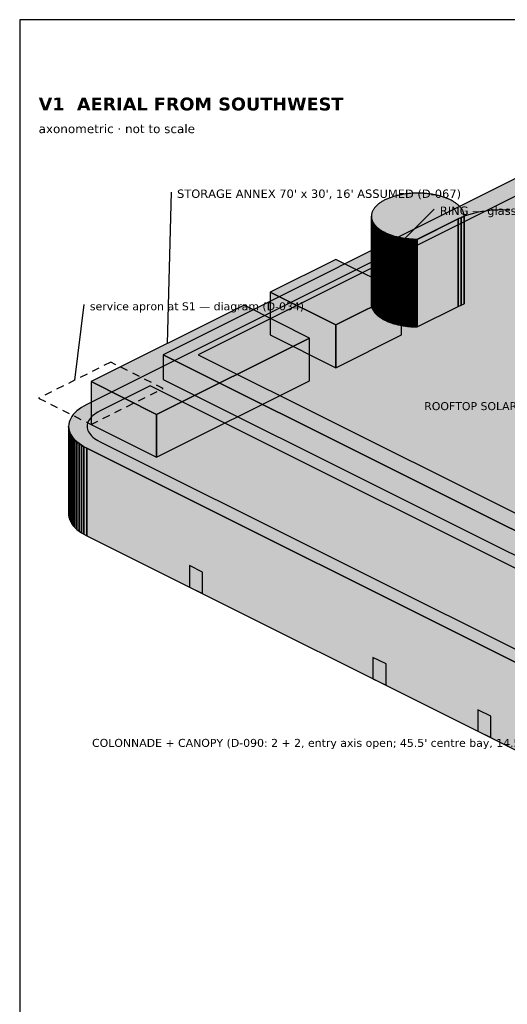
# Model space of a CAD drawing. Header units: inches. Extents: x 0.5 to 16.5, y 0.5 to 10.5.
# Tile 7 of 18: x 0.5 to 3.1, y 5.3 to 10.5. Entities that reach past the tile are written whole.
import ezdxf
from ezdxf.enums import TextEntityAlignment as Align

# ---------------------------------------------------------------- set-up
doc = ezdxf.new("R2010")
doc.units = ezdxf.units.IN
doc.header["$MEASUREMENT"] = 0
for name, color, linetype in [('A-ANNO-TEXT', 7, 'Continuous'), ('A-ANNO-VIEW', 7, 'Continuous'), ('A-MASS', 7, 'Continuous'), ('C-SITE-DIAG', 7, 'Continuous'), ('G-ANNO-TTLB', 7, 'Continuous')]:
    doc.layers.add(name, color=color, linetype=linetype)
doc.styles.add('KS-BOLD', font='DejaVuSans-Bold.ttf')
doc.styles.add('KS-REG', font='DejaVuSans.ttf')

msp = doc.modelspace()

# ---------------------------------------------------------------- hatches: boundary and pattern name
at = {"layer": 'A-MASS', "true_color": 0xc9c6be}
for points in [[(3.7054, 7.5044), (5.5641, 8.4338), (3.1167, 9.6575), (1.258, 8.7281)], [(2.7803, 9.5447), (2.7761, 9.5469), (2.7718, 9.549), (2.7674, 9.551), (2.7629, 9.553), (2.7583, 9.555), (2.7536, 9.5568), (2.7488, 9.5587), (2.744, 9.5604), (2.739, 9.5621), (2.734, 9.5638), (2.7288, 9.5653), (2.7237, 9.5668), (2.7184, 9.5683), (2.713, 9.5697), (2.7076, 9.571), (2.7022, 9.5722), (2.6967, 9.5734), (2.6911, 9.5745), (2.6854, 9.5756), (2.6798, 9.5766), (2.674, 9.5775), (2.6683, 9.5783), (2.6624, 9.5791), (2.6566, 9.5798), (2.6507, 9.5804), (2.6448, 9.5809), (2.6389, 9.5814), (2.6329, 9.5818), (2.6269, 9.5822), (2.621, 9.5824), (2.615, 9.5826), (2.609, 9.5827), (2.6029, 9.5827), (2.5969, 9.5827), (2.5909, 9.5826), (2.5849, 9.5824), (2.5789, 9.5822), (2.573, 9.5818), (2.567, 9.5814), (2.5611, 9.5809), (2.5552, 9.5804), (2.5493, 9.5798), (2.5434, 9.5791), (2.5376, 9.5783), (2.5319, 9.5775), (2.5261, 9.5766), (2.5204, 9.5756), (2.5148, 9.5745), (2.5092, 9.5734), (2.5037, 9.5722), (2.4982, 9.571), (2.4928, 9.5697), (2.4875, 9.5683), (2.4822, 9.5668), (2.477, 9.5653), (2.4719, 9.5638), (2.4669, 9.5621), (2.4619, 9.5604), (2.4571, 9.5587), (2.4523, 9.5568), (2.4476, 9.555), (2.443, 9.553), (2.4385, 9.551), (2.4341, 9.549), (2.4298, 9.5469), (2.4256, 9.5447), (2.4215, 9.5425), (2.4175, 9.5403), (2.4136, 9.538), (2.4099, 9.5356), (2.4062, 9.5332), (2.4027, 9.5308), (2.3993, 9.5283), (2.396, 9.5258), (2.3929, 9.5233), (2.3899, 9.5207), (2.387, 9.518), (2.3842, 9.5154), (2.3816, 9.5127), (2.3791, 9.5099), (2.3767, 9.5072), (2.3745, 9.5044), (2.3724, 9.5016), (2.3704, 9.4987), (2.3686, 9.4958), (2.3669, 9.493), (2.3654, 9.4901), (2.364, 9.4871), (2.3628, 9.4842), (2.3617, 9.4812), (2.3607, 9.4783), (2.3599, 9.4753), (2.3592, 9.4723), (2.3587, 9.4693), (2.3583, 9.4663), (2.3581, 9.4633), (2.3581, 9.4603), (2.3581, 9.4573), (2.3583, 9.4543), (2.3587, 9.4513), (2.3592, 9.4483), (2.3599, 9.4453), (2.3607, 9.4423), (2.3617, 9.4394), (2.3628, 9.4364), (2.364, 9.4335), (2.3654, 9.4306), (2.3669, 9.4276), (2.3686, 9.4248), (2.3704, 9.4219), (2.3724, 9.4191), (2.3745, 9.4162), (2.3767, 9.4134), (2.3791, 9.4107), (2.3816, 9.4079), (2.3842, 9.4052), (2.387, 9.4026), (2.3899, 9.3999), (2.3929, 9.3974), (2.396, 9.3948), (2.3993, 9.3923), (2.4027, 9.3898), (2.4062, 9.3874), (2.4099, 9.385), (2.4136, 9.3826), (2.4175, 9.3803), (2.4215, 9.3781), (2.4256, 9.3759), (2.4298, 9.3737), (2.4341, 9.3716), (2.4385, 9.3696), (2.443, 9.3676), (2.4476, 9.3657), (2.4523, 9.3638), (2.4571, 9.362), (2.4619, 9.3602), (2.4669, 9.3585), (2.4719, 9.3569), (2.477, 9.3553), (2.4822, 9.3538), (2.4875, 9.3523), (2.4928, 9.3509), (2.4982, 9.3496), (2.5037, 9.3484), (2.5092, 9.3472), (2.5148, 9.3461), (2.5204, 9.345), (2.5261, 9.344), (2.5319, 9.3431), (2.5376, 9.3423), (2.5434, 9.3415), (2.5493, 9.3408), (2.5552, 9.3402), (2.5611, 9.3397), (2.567, 9.3392), (2.573, 9.3388), (2.5789, 9.3384), (2.5849, 9.3382), (2.5909, 9.338), (2.5969, 9.3379), (2.6005, 9.3379), (2.8165, 9.4459), (2.8321, 9.4532), (2.8478, 9.4596), (2.8478, 9.4603), (2.8478, 9.4633), (2.8475, 9.4663), (2.8472, 9.4693), (2.8467, 9.4723), (2.846, 9.4753), (2.8452, 9.4783), (2.8442, 9.4812), (2.8431, 9.4842), (2.8419, 9.4871), (2.8405, 9.4901), (2.839, 9.493), (2.8373, 9.4958), (2.8355, 9.4987), (2.8335, 9.5016), (2.8314, 9.5044), (2.8292, 9.5072), (2.8268, 9.5099), (2.8243, 9.5127), (2.8217, 9.5154), (2.8189, 9.518), (2.816, 9.5207), (2.813, 9.5233), (2.8098, 9.5258), (2.8066, 9.5283), (2.8032, 9.5308), (2.7996, 9.5332), (2.796, 9.5356), (2.7922, 9.538), (2.7884, 9.5403), (2.7844, 9.5425)], [(3.2783, 9.4459), (3.2627, 9.4532), (3.2462, 9.46), (3.2288, 9.4662), (3.2107, 9.4718), (3.1918, 9.4769), (3.1724, 9.4813), (3.1524, 9.485), (3.1319, 9.4881), (3.1111, 9.4906), (3.09, 9.4923), (3.0688, 9.4933), (3.0474, 9.4937), (3.026, 9.4933), (3.0048, 9.4923), (2.9837, 9.4906), (2.9629, 9.4881), (2.9424, 9.485), (2.9224, 9.4813), (2.903, 9.4769), (2.8841, 9.4718), (2.866, 9.4662), (2.8486, 9.46), (2.8321, 9.4532), (2.8165, 9.4459), (0.854, 8.4646), (0.8394, 8.4568), (0.8258, 8.4485), (0.8134, 8.4399), (0.8021, 8.4308), (0.792, 8.4214), (0.7832, 8.4116), (0.7757, 8.4016), (0.7695, 8.3914), (0.7646, 8.381), (0.7611, 8.3705), (0.759, 8.3598), (0.7583, 8.3492), (0.759, 8.3385), (0.7611, 8.3278), (0.7646, 8.3173), (0.7695, 8.3069), (0.7757, 8.2967), (0.7832, 8.2867), (0.792, 8.277), (0.8021, 8.2675), (0.8134, 8.2585), (0.8258, 8.2498), (0.8394, 8.2415), (0.854, 8.2337), (3.3014, 7.01), (3.317, 7.0027), (3.3335, 6.9959), (3.3509, 6.9897), (3.369, 6.9841), (3.3878, 6.979), (3.4073, 6.9746), (3.4273, 6.9709), (3.4478, 6.9678), (3.4686, 6.9653), (3.4896, 6.9636), (3.5109, 6.9625), (3.5323, 6.9622), (3.5536, 6.9625), (3.5749, 6.9636), (3.596, 6.9653), (3.6168, 6.9678), (3.6372, 6.9709), (3.6572, 6.9746), (3.6767, 6.979), (3.6955, 6.9841), (3.7137, 6.9897), (3.731, 6.9959), (3.7476, 7.0027), (3.7631, 7.01), (5.7257, 7.9913), (5.7403, 7.9991), (5.7538, 8.0073), (5.7663, 8.016), (5.7776, 8.0251), (5.7877, 8.0345), (5.7965, 8.0443), (5.804, 8.0542), (5.8102, 8.0645), (5.8151, 8.0749), (5.8185, 8.0854), (5.8206, 8.0961), (5.8213, 8.1067), (5.8206, 8.1174), (5.8185, 8.128), (5.8151, 8.1386), (5.8102, 8.149), (5.804, 8.1592), (5.7965, 8.1692), (5.7877, 8.1789), (5.7776, 8.1884), (5.7663, 8.1974), (5.7538, 8.2061), (5.7403, 8.2144), (5.7257, 8.2222)]]:
    msp.add_hatch(color=7, dxfattribs=at).paths.add_polyline_path(points)
at = {"layer": 'A-MASS', "true_color": 0x2c3e5c}
for points in [[(3.7054, 7.5968), (5.3794, 8.4338), (3.1167, 9.5651), (1.4427, 8.7281)], [(5.6553, 8.1881), (5.5641, 8.2337), (3.7054, 7.3044), (1.1888, 8.5627), (0.9244, 8.4305), (0.9131, 8.4245), (0.9036, 8.4187), (0.8949, 8.4126), (0.887, 8.4063), (0.8799, 8.3997), (0.8737, 8.3929), (0.8685, 8.3859), (0.8641, 8.3787), (0.8607, 8.3714), (0.8583, 8.3641), (0.8568, 8.3566), (0.8563, 8.3492), (0.8568, 8.3417), (0.8583, 8.3342), (0.8607, 8.3269), (0.8641, 8.3196), (0.8685, 8.3124), (0.8737, 8.3054), (0.8799, 8.2986), (0.887, 8.292), (0.8949, 8.2857), (0.9036, 8.2796), (0.9131, 8.2738), (0.9244, 8.2678), (3.3695, 7.0452), (3.3816, 7.0396), (3.3932, 7.0348), (3.4053, 7.0305), (3.418, 7.0265), (3.4312, 7.023), (3.4448, 7.0199), (3.4588, 7.0173), (3.4731, 7.0151), (3.4877, 7.0134), (3.5024, 7.0122), (3.5173, 7.0114), (3.5323, 7.0112), (3.5472, 7.0114), (3.5621, 7.0122), (3.5768, 7.0134), (3.5914, 7.0151), (3.6057, 7.0173), (3.6197, 7.0199), (3.6333, 7.023), (3.6465, 7.0265), (3.6592, 7.0305), (3.6714, 7.0348), (3.6829, 7.0396), (3.695, 7.0452), (5.6553, 8.0254), (5.6666, 8.0314), (5.6761, 8.0372), (5.6848, 8.0433), (5.6927, 8.0496), (5.6997, 8.0562), (5.7059, 8.063), (5.7112, 8.07), (5.7155, 8.0772), (5.7189, 8.0844), (5.7214, 8.0918), (5.7228, 8.0993), (5.7233, 8.1067), (5.7228, 8.1142), (5.7214, 8.1216), (5.7189, 8.129), (5.7155, 8.1363), (5.7112, 8.1435), (5.7059, 8.1505), (5.6997, 8.1573), (5.6927, 8.1639), (5.6848, 8.1702), (5.6761, 8.1763), (5.6666, 8.1821)]]:
    msp.add_hatch(color=7, dxfattribs=at).paths.add_polyline_path(points)
at = {"layer": 'A-MASS', "true_color": 0xa19e98}
for points in [[(2.3581, 8.9973), (2.3581, 8.9942), (2.3581, 9.4573), (2.3581, 9.4603)], [(2.3581, 8.9942), (2.3583, 8.9912), (2.3583, 9.4543), (2.3581, 9.4573)], [(2.3583, 8.9912), (2.3587, 8.9882), (2.3587, 9.4513), (2.3583, 9.4543)], [(2.3587, 8.9882), (2.3592, 8.9853), (2.3592, 9.4483), (2.3587, 9.4513)], [(2.3592, 8.9853), (2.3599, 8.9823), (2.3599, 9.4453), (2.3592, 9.4483)], [(2.3599, 8.9823), (2.3607, 8.9793), (2.3607, 9.4423), (2.3599, 9.4453)], [(2.3607, 8.9793), (2.3617, 8.9763), (2.3617, 9.4394), (2.3607, 9.4423)], [(2.3617, 8.9763), (2.3628, 8.9734), (2.3628, 9.4364), (2.3617, 9.4394)], [(2.3628, 8.9734), (2.364, 8.9704), (2.364, 9.4335), (2.3628, 9.4364)], [(2.364, 8.9704), (2.3654, 8.9675), (2.3654, 9.4306), (2.364, 9.4335)], [(2.3654, 8.9675), (2.3669, 8.9646), (2.3669, 9.4276), (2.3654, 9.4306)], [(2.3669, 8.9646), (2.3686, 8.9617), (2.3686, 9.4248), (2.3669, 9.4276)], [(2.3686, 8.9617), (2.3704, 8.9588), (2.3704, 9.4219), (2.3686, 9.4248)], [(2.3704, 8.9588), (2.3724, 8.956), (2.3724, 9.4191), (2.3704, 9.4219)], [(2.3724, 8.956), (2.3745, 8.9532), (2.3745, 9.4162), (2.3724, 9.4191)], [(2.3745, 8.9532), (2.3767, 8.9504), (2.3767, 9.4134), (2.3745, 9.4162)], [(2.3767, 8.9504), (2.3791, 8.9476), (2.3791, 9.4107), (2.3767, 9.4134)], [(2.3791, 8.9476), (2.3816, 8.9449), (2.3816, 9.4079), (2.3791, 9.4107)], [(2.3816, 8.9449), (2.3842, 8.9422), (2.3842, 9.4052), (2.3816, 9.4079)], [(2.3842, 8.9422), (2.387, 8.9395), (2.387, 9.4026), (2.3842, 9.4052)], [(2.387, 8.9395), (2.3899, 8.9369), (2.3899, 9.3999), (2.387, 9.4026)], [(2.3899, 8.9369), (2.3929, 8.9343), (2.3929, 9.3974), (2.3899, 9.3999)], [(2.3929, 8.9343), (2.396, 8.9317), (2.396, 9.3948), (2.3929, 9.3974)], [(2.396, 8.9317), (2.3993, 8.9292), (2.3993, 9.3923), (2.396, 9.3948)], [(2.3993, 8.9292), (2.4027, 8.9267), (2.4027, 9.3898), (2.3993, 9.3923)], [(2.4027, 8.9267), (2.4062, 8.9243), (2.4062, 9.3874), (2.4027, 9.3898)], [(2.4062, 8.9243), (2.4099, 8.9219), (2.4099, 9.385), (2.4062, 9.3874)], [(2.4099, 8.9219), (2.4136, 8.9196), (2.4136, 9.3826), (2.4099, 9.385)], [(2.4136, 8.9196), (2.4175, 8.9173), (2.4175, 9.3803), (2.4136, 9.3826)], [(2.4175, 8.9173), (2.4215, 8.915), (2.4215, 9.3781), (2.4175, 9.3803)], [(2.4215, 8.915), (2.4256, 8.9128), (2.4256, 9.3759), (2.4215, 9.3781)], [(2.4256, 8.9128), (2.4298, 8.9107), (2.4298, 9.3737), (2.4256, 9.3759)], [(2.4298, 8.9107), (2.4341, 8.9086), (2.4341, 9.3716), (2.4298, 9.3737)], [(2.4341, 8.9086), (2.4385, 8.9065), (2.4385, 9.3696), (2.4341, 9.3716)], [(2.4385, 8.9065), (2.443, 8.9045), (2.443, 9.3676), (2.4385, 9.3696)], [(2.443, 8.9045), (2.4476, 8.9026), (2.4476, 9.3657), (2.443, 9.3676)], [(2.4476, 8.9026), (2.4523, 8.9007), (2.4523, 9.3638), (2.4476, 9.3657)], [(2.4523, 8.9007), (2.4571, 8.8989), (2.4571, 9.362), (2.4523, 9.3638)], [(2.4571, 8.8989), (2.4619, 8.8971), (2.4619, 9.3602), (2.4571, 9.362)], [(2.4619, 8.8971), (2.4669, 8.8954), (2.4669, 9.3585), (2.4619, 9.3602)], [(2.4669, 8.8954), (2.4719, 8.8938), (2.4719, 9.3569), (2.4669, 9.3585)], [(2.4719, 8.8938), (2.477, 8.8922), (2.477, 9.3553), (2.4719, 9.3569)], [(2.477, 8.8922), (2.4822, 8.8907), (2.4822, 9.3538), (2.477, 9.3553)], [(2.4822, 8.8907), (2.4875, 8.8893), (2.4875, 9.3523), (2.4822, 9.3538)], [(2.4875, 8.8893), (2.4928, 8.8879), (2.4928, 9.3509), (2.4875, 9.3523)], [(2.4928, 8.8879), (2.4982, 8.8866), (2.4982, 9.3496), (2.4928, 9.3509)], [(2.4982, 8.8866), (2.5037, 8.8853), (2.5037, 9.3484), (2.4982, 9.3496)], [(2.5037, 8.8853), (2.5092, 8.8841), (2.5092, 9.3472), (2.5037, 9.3484)], [(2.5092, 8.8841), (2.5148, 8.883), (2.5148, 9.3461), (2.5092, 9.3472)], [(2.5148, 8.883), (2.5204, 8.882), (2.5204, 9.345), (2.5148, 9.3461)], [(2.5204, 8.882), (2.5261, 8.881), (2.5261, 9.344), (2.5204, 9.345)], [(2.5261, 8.881), (2.5319, 8.8801), (2.5319, 9.3431), (2.5261, 9.344)], [(2.5319, 8.8801), (2.5376, 8.8792), (2.5376, 9.3423), (2.5319, 9.3431)], [(2.5376, 8.8792), (2.5434, 8.8785), (2.5434, 9.3415), (2.5376, 9.3423)], [(2.5434, 8.8785), (2.5493, 8.8778), (2.5493, 9.3408), (2.5434, 9.3415)], [(2.5493, 8.8778), (2.5552, 8.8772), (2.5552, 9.3402), (2.5493, 9.3408)], [(2.5552, 8.8772), (2.5611, 8.8766), (2.5611, 9.3397), (2.5552, 9.3402)], [(2.5611, 8.8766), (2.567, 8.8761), (2.567, 9.3392), (2.5611, 9.3397)], [(2.567, 8.8761), (2.573, 8.8757), (2.573, 9.3388), (2.567, 9.3392)], [(2.573, 8.8757), (2.5789, 8.8754), (2.5789, 9.3384), (2.573, 9.3388)], [(2.5789, 8.8754), (2.5849, 8.8751), (2.5849, 9.3382), (2.5789, 9.3384)], [(2.5849, 8.8751), (2.5909, 8.875), (2.5909, 9.338), (2.5849, 9.3382)], [(2.5909, 8.875), (2.5969, 8.8748), (2.5969, 9.3379), (2.5909, 9.338)], [(2.5969, 8.8748), (2.6005, 8.8748), (2.6005, 9.3379), (2.5969, 9.3379)], [(1.258, 8.5974), (3.7054, 7.3737), (3.7054, 7.5044), (1.258, 8.7281)], [(0.7583, 7.8861), (0.759, 7.8754), (0.759, 8.3385), (0.7583, 8.3492)], [(0.759, 7.8754), (0.7611, 7.8648), (0.7611, 8.3278), (0.759, 8.3385)], [(0.7611, 7.8648), (0.7646, 7.8543), (0.7646, 8.3173), (0.7611, 8.3278)], [(0.7646, 7.8543), (0.7695, 7.8439), (0.7695, 8.3069), (0.7646, 8.3173)], [(0.7695, 7.8439), (0.7757, 7.8336), (0.7757, 8.2967), (0.7695, 8.3069)], [(0.7757, 7.8336), (0.7832, 7.8236), (0.7832, 8.2867), (0.7757, 8.2967)], [(0.7832, 7.8236), (0.792, 7.8139), (0.792, 8.277), (0.7832, 8.2867)], [(0.792, 7.8139), (0.8021, 7.8045), (0.8021, 8.2675), (0.792, 8.277)], [(0.8021, 7.8045), (0.8134, 7.7954), (0.8134, 8.2585), (0.8021, 8.2675)], [(0.8134, 7.7954), (0.8258, 7.7867), (0.8258, 8.2498), (0.8134, 8.2585)], [(0.8258, 7.7867), (0.8394, 7.7785), (0.8394, 8.2415), (0.8258, 8.2498)], [(0.8394, 7.7785), (0.854, 7.7707), (0.854, 8.2337), (0.8394, 8.2415)], [(0.854, 7.7707), (3.3014, 6.547), (3.3014, 7.01), (0.854, 8.2337)]]:
    msp.add_hatch(color=7, dxfattribs=at).paths.add_polyline_path(points)
at = {"layer": 'A-MASS', "true_color": 0xb5b2ab}
for points in [[(2.6005, 8.8748), (2.8165, 8.9828), (2.8165, 9.4459), (2.6005, 9.3379)], [(2.8165, 8.9828), (2.8321, 8.9901), (2.8321, 9.4532), (2.8165, 9.4459)], [(2.8321, 8.9901), (2.8478, 8.9966), (2.8478, 9.4596), (2.8321, 9.4532)], [(2.8478, 8.9966), (2.8478, 8.9973), (2.8478, 9.4603), (2.8478, 9.4596)]]:
    msp.add_hatch(color=7, dxfattribs=at).paths.add_polyline_path(points)
at = {"layer": 'A-MASS', "true_color": 0x3f5564}
for points in [[(2.3617, 9.0046), (2.3628, 9.0016), (2.3628, 9.4081), (2.3617, 9.4111)], [(2.3745, 8.9815), (2.3767, 8.9787), (2.3767, 9.3852), (2.3745, 9.388)], [(2.396, 8.96), (2.3993, 8.9575), (2.3993, 9.364), (2.396, 9.3665)], [(2.4256, 8.9411), (2.4298, 8.9389), (2.4298, 9.3454), (2.4256, 9.3476)], [(2.4619, 8.9254), (2.4669, 8.9237), (2.4669, 9.3302), (2.4619, 9.3319)], [(2.5037, 8.9136), (2.5092, 8.9124), (2.5092, 9.3189), (2.5037, 9.3201)], [(2.5493, 8.9061), (2.5552, 8.9054), (2.5552, 9.3119), (2.5493, 9.3126)], [(2.5969, 8.9031), (2.6005, 8.9031), (2.6005, 9.3096), (2.5969, 9.3096)], [(0.7583, 8.1689), (0.759, 8.1582), (0.759, 8.3102), (0.7583, 8.3209)], [(0.759, 8.1582), (0.7611, 8.1476), (0.7611, 8.2996), (0.759, 8.3102)], [(0.7611, 8.1476), (0.7646, 8.137), (0.7646, 8.289), (0.7611, 8.2996)], [(0.7646, 8.137), (0.7695, 8.1266), (0.7695, 8.2786), (0.7646, 8.289)], [(0.7695, 8.1266), (0.7757, 8.1164), (0.7757, 8.2684), (0.7695, 8.2786)], [(0.7757, 8.1164), (0.7832, 8.1064), (0.7832, 8.2584), (0.7757, 8.2684)], [(0.7832, 8.1064), (0.792, 8.0967), (0.792, 8.2487), (0.7832, 8.2584)], [(0.792, 8.0967), (0.8021, 8.0873), (0.8021, 8.2393), (0.792, 8.2487)], [(0.8021, 8.0873), (0.8134, 8.0782), (0.8134, 8.2302), (0.8021, 8.2393)], [(0.8134, 8.0782), (0.8258, 8.0695), (0.8258, 8.2215), (0.8134, 8.2302)], [(0.8258, 8.0695), (0.8394, 8.0612), (0.8394, 8.2132), (0.8258, 8.2215)], [(0.8394, 8.0612), (0.854, 8.0534), (0.854, 8.2054), (0.8394, 8.2132)], [(0.854, 8.0534), (3.3014, 6.8297), (3.3014, 6.9817), (0.854, 8.2054)], [(0.7583, 7.9073), (0.759, 7.8966), (0.759, 8.0946), (0.7583, 8.1053)], [(0.759, 7.8966), (0.7611, 7.886), (0.7611, 8.084), (0.759, 8.0946)], [(0.7611, 7.886), (0.7646, 7.8755), (0.7646, 8.0734), (0.7611, 8.084)], [(0.7646, 7.8755), (0.7695, 7.8651), (0.7695, 8.063), (0.7646, 8.0734)], [(0.7695, 7.8651), (0.7757, 7.8548), (0.7757, 8.0528), (0.7695, 8.063)], [(0.7757, 7.8548), (0.7832, 7.8448), (0.7832, 8.0428), (0.7757, 8.0528)], [(0.7832, 7.8448), (0.792, 7.8351), (0.792, 8.0331), (0.7832, 8.0428)], [(0.792, 7.8351), (0.8021, 7.8257), (0.8021, 8.0236), (0.792, 8.0331)], [(0.8021, 7.8257), (0.8134, 7.8166), (0.8134, 8.0146), (0.8021, 8.0236)], [(0.8134, 7.8166), (0.8258, 7.8079), (0.8258, 8.0059), (0.8134, 8.0146)], [(0.8258, 7.8079), (0.8394, 7.7997), (0.8394, 7.9976), (0.8258, 8.0059)], [(0.8394, 7.7997), (0.854, 7.7919), (0.854, 7.9898), (0.8394, 7.9976)], [(0.854, 7.7919), (3.3014, 6.5682), (3.3014, 6.7661), (0.854, 7.9898)]]:
    msp.add_hatch(color=7, dxfattribs=at).paths.add_polyline_path(points)
at = {"layer": 'A-MASS', "true_color": 0xb0b0b0}
for points in [[(2.17, 8.8858), (2.5164, 9.059), (2.17, 9.2321), (1.8237, 9.059)], [(1.2234, 8.4125), (2.0315, 8.8165), (1.6852, 8.9897), (0.8771, 8.5857)]]:
    msp.add_hatch(color=7, dxfattribs=at).paths.add_polyline_path(points)
at = {"layer": 'A-MASS', "true_color": 0x8d8d8d}
for points in [[(1.8237, 8.8327), (2.17, 8.6596), (2.17, 8.8858), (1.8237, 9.059)], [(0.8771, 8.3594), (1.2234, 8.1863), (1.2234, 8.4125), (0.8771, 8.5857)]]:
    msp.add_hatch(color=7, dxfattribs=at).paths.add_polyline_path(points)
at = {"layer": 'A-MASS', "true_color": 0x9e9e9e}
for points in [[(2.17, 8.6596), (2.5164, 8.8327), (2.5164, 9.059), (2.17, 8.8858)], [(1.2234, 8.1863), (2.0315, 8.5903), (2.0315, 8.8165), (1.2234, 8.4125)]]:
    msp.add_hatch(color=7, dxfattribs=at).paths.add_polyline_path(points)
at = {"layer": 'A-MASS', "true_color": 0x151515}
for points in [[(1.3966, 7.4994), (1.4658, 7.4647), (1.4658, 7.5779), (1.3966, 7.6125)], [(2.3663, 7.0145), (2.4356, 6.9799), (2.4356, 7.093), (2.3663, 7.1276)], [(2.9204, 6.7374), (2.9897, 6.7028), (2.9897, 6.8159), (2.9204, 6.8506)]]:
    msp.add_hatch(color=7, dxfattribs=at).paths.add_polyline_path(points)

# ---------------------------------------------------------------- linework, layer by layer
at = {"layer": 'A-ANNO-TEXT'}
for p, q in [((1.2811, 8.7877), (1.3011, 9.5877)), ((2.3894, 9.1977), (2.6894, 9.4977)), ((0.7905, 8.5932), (0.8405, 8.9932))]:
    msp.add_line(p, q, dxfattribs=at)
at = {"layer": 'A-MASS'}
for points in [[(3.7054, 7.5044), (5.5641, 8.4338), (3.1167, 9.6575), (1.258, 8.7281)], [(2.7803, 9.5447), (2.7761, 9.5469), (2.7718, 9.549), (2.7674, 9.551), (2.7629, 9.553), (2.7583, 9.555), (2.7536, 9.5568), (2.7488, 9.5587), (2.744, 9.5604), (2.739, 9.5621), (2.734, 9.5638), (2.7288, 9.5653), (2.7237, 9.5668), (2.7184, 9.5683), (2.713, 9.5697), (2.7076, 9.571), (2.7022, 9.5722), (2.6967, 9.5734), (2.6911, 9.5745), (2.6854, 9.5756), (2.6798, 9.5766), (2.674, 9.5775), (2.6683, 9.5783), (2.6624, 9.5791), (2.6566, 9.5798), (2.6507, 9.5804), (2.6448, 9.5809), (2.6389, 9.5814), (2.6329, 9.5818), (2.6269, 9.5822), (2.621, 9.5824), (2.615, 9.5826), (2.609, 9.5827), (2.6029, 9.5827), (2.5969, 9.5827), (2.5909, 9.5826), (2.5849, 9.5824), (2.5789, 9.5822), (2.573, 9.5818), (2.567, 9.5814), (2.5611, 9.5809), (2.5552, 9.5804), (2.5493, 9.5798), (2.5434, 9.5791), (2.5376, 9.5783), (2.5319, 9.5775), (2.5261, 9.5766), (2.5204, 9.5756), (2.5148, 9.5745), (2.5092, 9.5734), (2.5037, 9.5722), (2.4982, 9.571), (2.4928, 9.5697), (2.4875, 9.5683), (2.4822, 9.5668), (2.477, 9.5653), (2.4719, 9.5638), (2.4669, 9.5621), (2.4619, 9.5604), (2.4571, 9.5587), (2.4523, 9.5568), (2.4476, 9.555), (2.443, 9.553), (2.4385, 9.551), (2.4341, 9.549), (2.4298, 9.5469), (2.4256, 9.5447), (2.4215, 9.5425), (2.4175, 9.5403), (2.4136, 9.538), (2.4099, 9.5356), (2.4062, 9.5332), (2.4027, 9.5308), (2.3993, 9.5283), (2.396, 9.5258), (2.3929, 9.5233), (2.3899, 9.5207), (2.387, 9.518), (2.3842, 9.5154), (2.3816, 9.5127), (2.3791, 9.5099), (2.3767, 9.5072), (2.3745, 9.5044), (2.3724, 9.5016), (2.3704, 9.4987), (2.3686, 9.4958), (2.3669, 9.493), (2.3654, 9.4901), (2.364, 9.4871), (2.3628, 9.4842), (2.3617, 9.4812), (2.3607, 9.4783), (2.3599, 9.4753), (2.3592, 9.4723), (2.3587, 9.4693), (2.3583, 9.4663), (2.3581, 9.4633), (2.3581, 9.4603), (2.3581, 9.4573), (2.3583, 9.4543), (2.3587, 9.4513), (2.3592, 9.4483), (2.3599, 9.4453), (2.3607, 9.4423), (2.3617, 9.4394), (2.3628, 9.4364), (2.364, 9.4335), (2.3654, 9.4306), (2.3669, 9.4276), (2.3686, 9.4248), (2.3704, 9.4219), (2.3724, 9.4191), (2.3745, 9.4162), (2.3767, 9.4134), (2.3791, 9.4107), (2.3816, 9.4079), (2.3842, 9.4052), (2.387, 9.4026), (2.3899, 9.3999), (2.3929, 9.3974), (2.396, 9.3948), (2.3993, 9.3923), (2.4027, 9.3898), (2.4062, 9.3874), (2.4099, 9.385), (2.4136, 9.3826), (2.4175, 9.3803), (2.4215, 9.3781), (2.4256, 9.3759), (2.4298, 9.3737), (2.4341, 9.3716), (2.4385, 9.3696), (2.443, 9.3676), (2.4476, 9.3657), (2.4523, 9.3638), (2.4571, 9.362), (2.4619, 9.3602), (2.4669, 9.3585), (2.4719, 9.3569), (2.477, 9.3553), (2.4822, 9.3538), (2.4875, 9.3523), (2.4928, 9.3509), (2.4982, 9.3496), (2.5037, 9.3484), (2.5092, 9.3472), (2.5148, 9.3461), (2.5204, 9.345), (2.5261, 9.344), (2.5319, 9.3431), (2.5376, 9.3423), (2.5434, 9.3415), (2.5493, 9.3408), (2.5552, 9.3402), (2.5611, 9.3397), (2.567, 9.3392), (2.573, 9.3388), (2.5789, 9.3384), (2.5849, 9.3382), (2.5909, 9.338), (2.5969, 9.3379), (2.6005, 9.3379), (2.8165, 9.4459), (2.8321, 9.4532), (2.8478, 9.4596), (2.8478, 9.4603), (2.8478, 9.4633), (2.8475, 9.4663), (2.8472, 9.4693), (2.8467, 9.4723), (2.846, 9.4753), (2.8452, 9.4783), (2.8442, 9.4812), (2.8431, 9.4842), (2.8419, 9.4871), (2.8405, 9.4901), (2.839, 9.493), (2.8373, 9.4958), (2.8355, 9.4987), (2.8335, 9.5016), (2.8314, 9.5044), (2.8292, 9.5072), (2.8268, 9.5099), (2.8243, 9.5127), (2.8217, 9.5154), (2.8189, 9.518), (2.816, 9.5207), (2.813, 9.5233), (2.8098, 9.5258), (2.8066, 9.5283), (2.8032, 9.5308), (2.7996, 9.5332), (2.796, 9.5356), (2.7922, 9.538), (2.7884, 9.5403), (2.7844, 9.5425)], [(3.7054, 7.5968), (5.3794, 8.4338), (3.1167, 9.5651), (1.4427, 8.7281)], [(2.3581, 8.9973), (2.3581, 8.9942), (2.3581, 9.4573), (2.3581, 9.4603)], [(2.3581, 8.9942), (2.3583, 8.9912), (2.3583, 9.4543), (2.3581, 9.4573)], [(2.3583, 8.9912), (2.3587, 8.9882), (2.3587, 9.4513), (2.3583, 9.4543)], [(2.3587, 8.9882), (2.3592, 8.9853), (2.3592, 9.4483), (2.3587, 9.4513)], [(2.3592, 8.9853), (2.3599, 8.9823), (2.3599, 9.4453), (2.3592, 9.4483)], [(2.3599, 8.9823), (2.3607, 8.9793), (2.3607, 9.4423), (2.3599, 9.4453)], [(2.3607, 8.9793), (2.3617, 8.9763), (2.3617, 9.4394), (2.3607, 9.4423)], [(2.3617, 8.9763), (2.3628, 8.9734), (2.3628, 9.4364), (2.3617, 9.4394)], [(2.3628, 8.9734), (2.364, 8.9704), (2.364, 9.4335), (2.3628, 9.4364)], [(2.364, 8.9704), (2.3654, 8.9675), (2.3654, 9.4306), (2.364, 9.4335)], [(2.3654, 8.9675), (2.3669, 8.9646), (2.3669, 9.4276), (2.3654, 9.4306)], [(2.3669, 8.9646), (2.3686, 8.9617), (2.3686, 9.4248), (2.3669, 9.4276)], [(2.6005, 8.8748), (2.8165, 8.9828), (2.8165, 9.4459), (2.6005, 9.3379)], [(2.8165, 8.9828), (2.8321, 8.9901), (2.8321, 9.4532), (2.8165, 9.4459)], [(2.8321, 8.9901), (2.8478, 8.9966), (2.8478, 9.4596), (2.8321, 9.4532)], [(2.8478, 8.9966), (2.8478, 8.9973), (2.8478, 9.4603), (2.8478, 9.4596)], [(2.3686, 8.9617), (2.3704, 8.9588), (2.3704, 9.4219), (2.3686, 9.4248)], [(2.3704, 8.9588), (2.3724, 8.956), (2.3724, 9.4191), (2.3704, 9.4219)], [(2.3724, 8.956), (2.3745, 8.9532), (2.3745, 9.4162), (2.3724, 9.4191)], [(2.3745, 8.9532), (2.3767, 8.9504), (2.3767, 9.4134), (2.3745, 9.4162)], [(2.3767, 8.9504), (2.3791, 8.9476), (2.3791, 9.4107), (2.3767, 9.4134)], [(2.3791, 8.9476), (2.3816, 8.9449), (2.3816, 9.4079), (2.3791, 9.4107)], [(2.3816, 8.9449), (2.3842, 8.9422), (2.3842, 9.4052), (2.3816, 9.4079)], [(2.3842, 8.9422), (2.387, 8.9395), (2.387, 9.4026), (2.3842, 9.4052)], [(2.387, 8.9395), (2.3899, 8.9369), (2.3899, 9.3999), (2.387, 9.4026)], [(2.3899, 8.9369), (2.3929, 8.9343), (2.3929, 9.3974), (2.3899, 9.3999)], [(2.3929, 8.9343), (2.396, 8.9317), (2.396, 9.3948), (2.3929, 9.3974)], [(2.396, 8.9317), (2.3993, 8.9292), (2.3993, 9.3923), (2.396, 9.3948)], [(2.3993, 8.9292), (2.4027, 8.9267), (2.4027, 9.3898), (2.3993, 9.3923)], [(2.4027, 8.9267), (2.4062, 8.9243), (2.4062, 9.3874), (2.4027, 9.3898)], [(2.4062, 8.9243), (2.4099, 8.9219), (2.4099, 9.385), (2.4062, 9.3874)], [(2.4099, 8.9219), (2.4136, 8.9196), (2.4136, 9.3826), (2.4099, 9.385)], [(2.4136, 8.9196), (2.4175, 8.9173), (2.4175, 9.3803), (2.4136, 9.3826)], [(2.4175, 8.9173), (2.4215, 8.915), (2.4215, 9.3781), (2.4175, 9.3803)], [(2.4215, 8.915), (2.4256, 8.9128), (2.4256, 9.3759), (2.4215, 9.3781)], [(2.4256, 8.9128), (2.4298, 8.9107), (2.4298, 9.3737), (2.4256, 9.3759)], [(2.4298, 8.9107), (2.4341, 8.9086), (2.4341, 9.3716), (2.4298, 9.3737)], [(2.4341, 8.9086), (2.4385, 8.9065), (2.4385, 9.3696), (2.4341, 9.3716)], [(2.4385, 8.9065), (2.443, 8.9045), (2.443, 9.3676), (2.4385, 9.3696)], [(2.443, 8.9045), (2.4476, 8.9026), (2.4476, 9.3657), (2.443, 9.3676)], [(2.4476, 8.9026), (2.4523, 8.9007), (2.4523, 9.3638), (2.4476, 9.3657)], [(2.4523, 8.9007), (2.4571, 8.8989), (2.4571, 9.362), (2.4523, 9.3638)], [(2.4571, 8.8989), (2.4619, 8.8971), (2.4619, 9.3602), (2.4571, 9.362)], [(2.4619, 8.8971), (2.4669, 8.8954), (2.4669, 9.3585), (2.4619, 9.3602)], [(2.4669, 8.8954), (2.4719, 8.8938), (2.4719, 9.3569), (2.4669, 9.3585)], [(2.4719, 8.8938), (2.477, 8.8922), (2.477, 9.3553), (2.4719, 9.3569)], [(2.477, 8.8922), (2.4822, 8.8907), (2.4822, 9.3538), (2.477, 9.3553)], [(2.4822, 8.8907), (2.4875, 8.8893), (2.4875, 9.3523), (2.4822, 9.3538)], [(2.4875, 8.8893), (2.4928, 8.8879), (2.4928, 9.3509), (2.4875, 9.3523)], [(2.4928, 8.8879), (2.4982, 8.8866), (2.4982, 9.3496), (2.4928, 9.3509)], [(2.4982, 8.8866), (2.5037, 8.8853), (2.5037, 9.3484), (2.4982, 9.3496)], [(2.5037, 8.8853), (2.5092, 8.8841), (2.5092, 9.3472), (2.5037, 9.3484)], [(2.5092, 8.8841), (2.5148, 8.883), (2.5148, 9.3461), (2.5092, 9.3472)], [(2.5148, 8.883), (2.5204, 8.882), (2.5204, 9.345), (2.5148, 9.3461)], [(2.5204, 8.882), (2.5261, 8.881), (2.5261, 9.344), (2.5204, 9.345)], [(2.5261, 8.881), (2.5319, 8.8801), (2.5319, 9.3431), (2.5261, 9.344)], [(2.5319, 8.8801), (2.5376, 8.8792), (2.5376, 9.3423), (2.5319, 9.3431)], [(2.5376, 8.8792), (2.5434, 8.8785), (2.5434, 9.3415), (2.5376, 9.3423)], [(2.5434, 8.8785), (2.5493, 8.8778), (2.5493, 9.3408), (2.5434, 9.3415)], [(2.5493, 8.8778), (2.5552, 8.8772), (2.5552, 9.3402), (2.5493, 9.3408)], [(2.5552, 8.8772), (2.5611, 8.8766), (2.5611, 9.3397), (2.5552, 9.3402)], [(2.5611, 8.8766), (2.567, 8.8761), (2.567, 9.3392), (2.5611, 9.3397)], [(2.567, 8.8761), (2.573, 8.8757), (2.573, 9.3388), (2.567, 9.3392)], [(2.573, 8.8757), (2.5789, 8.8754), (2.5789, 9.3384), (2.573, 9.3388)], [(2.5789, 8.8754), (2.5849, 8.8751), (2.5849, 9.3382), (2.5789, 9.3384)], [(2.5849, 8.8751), (2.5909, 8.875), (2.5909, 9.338), (2.5849, 9.3382)], [(2.5909, 8.875), (2.5969, 8.8748), (2.5969, 9.3379), (2.5909, 9.338)], [(2.5969, 8.8748), (2.6005, 8.8748), (2.6005, 9.3379), (2.5969, 9.3379)], [(2.17, 8.8858), (2.5164, 9.059), (2.17, 9.2321), (1.8237, 9.059)], [(1.8237, 8.8327), (2.17, 8.6596), (2.17, 8.8858), (1.8237, 9.059)], [(2.17, 8.6596), (2.5164, 8.8327), (2.5164, 9.059), (2.17, 8.8858)], [(1.2234, 8.4125), (2.0315, 8.8165), (1.6852, 8.9897), (0.8771, 8.5857)], [(1.2234, 8.1863), (2.0315, 8.5903), (2.0315, 8.8165), (1.2234, 8.4125)], [(1.258, 8.5974), (3.7054, 7.3737), (3.7054, 7.5044), (1.258, 8.7281)], [(0.8771, 8.3594), (1.2234, 8.1863), (1.2234, 8.4125), (0.8771, 8.5857)], [(0.7583, 7.8861), (0.759, 7.8754), (0.759, 8.3385), (0.7583, 8.3492)], [(0.759, 7.8754), (0.7611, 7.8648), (0.7611, 8.3278), (0.759, 8.3385)], [(0.7611, 7.8648), (0.7646, 7.8543), (0.7646, 8.3173), (0.7611, 8.3278)], [(0.7646, 7.8543), (0.7695, 7.8439), (0.7695, 8.3069), (0.7646, 8.3173)], [(0.7695, 7.8439), (0.7757, 7.8336), (0.7757, 8.2967), (0.7695, 8.3069)], [(0.7757, 7.8336), (0.7832, 7.8236), (0.7832, 8.2867), (0.7757, 8.2967)], [(0.7832, 7.8236), (0.792, 7.8139), (0.792, 8.277), (0.7832, 8.2867)], [(0.792, 7.8139), (0.8021, 7.8045), (0.8021, 8.2675), (0.792, 8.277)], [(0.8021, 7.8045), (0.8134, 7.7954), (0.8134, 8.2585), (0.8021, 8.2675)], [(0.8134, 7.7954), (0.8258, 7.7867), (0.8258, 8.2498), (0.8134, 8.2585)], [(0.8258, 7.7867), (0.8394, 7.7785), (0.8394, 8.2415), (0.8258, 8.2498)], [(0.8394, 7.7785), (0.854, 7.7707), (0.854, 8.2337), (0.8394, 8.2415)], [(0.854, 7.7707), (3.3014, 6.547), (3.3014, 7.01), (0.854, 8.2337)], [(1.3966, 7.4994), (1.4658, 7.4647), (1.4658, 7.5779), (1.3966, 7.6125)], [(2.3663, 7.0145), (2.4356, 6.9799), (2.4356, 7.093), (2.3663, 7.1276)], [(2.9204, 6.7374), (2.9897, 6.7028), (2.9897, 6.8159), (2.9204, 6.8506)]]:
    msp.add_lwpolyline(points, close=True, dxfattribs=at)
for points in [[(3.09, 9.4923), (3.0688, 9.4933), (3.0474, 9.4937), (3.026, 9.4933), (3.0048, 9.4923), (2.9837, 9.4906), (2.9629, 9.4881), (2.9424, 9.485), (2.9224, 9.4813), (2.903, 9.4769), (2.8841, 9.4718), (2.866, 9.4662), (2.8486, 9.46), (2.8321, 9.4532), (2.8165, 9.4459), (0.854, 8.4646), (0.8394, 8.4568), (0.8258, 8.4485), (0.8134, 8.4399), (0.8021, 8.4308), (0.792, 8.4214), (0.7832, 8.4116), (0.7757, 8.4016), (0.7695, 8.3914), (0.7646, 8.381), (0.7611, 8.3705), (0.759, 8.3598), (0.7583, 8.3492), (0.759, 8.3385), (0.7611, 8.3278), (0.7646, 8.3173), (0.7695, 8.3069), (0.7757, 8.2967), (0.7832, 8.2867), (0.792, 8.277), (0.8021, 8.2675), (0.8134, 8.2585), (0.8258, 8.2498), (0.8394, 8.2415), (0.854, 8.2337), (3.3014, 7.01)], [(3.7054, 7.3044), (1.1888, 8.5627), (0.9244, 8.4305), (0.9131, 8.4245), (0.9036, 8.4187), (0.8949, 8.4126), (0.887, 8.4063), (0.8799, 8.3997), (0.8737, 8.3929), (0.8685, 8.3859), (0.8641, 8.3787), (0.8607, 8.3714), (0.8583, 8.3641), (0.8568, 8.3566), (0.8563, 8.3492), (0.8568, 8.3417), (0.8583, 8.3342), (0.8607, 8.3269), (0.8641, 8.3196), (0.8685, 8.3124), (0.8737, 8.3054), (0.8799, 8.2986), (0.887, 8.292), (0.8949, 8.2857), (0.9036, 8.2796), (0.9131, 8.2738), (0.9244, 8.2678), (3.3695, 7.0452)]]:
    msp.add_lwpolyline(points, dxfattribs=at)
at = {"layer": 'C-SITE-DIAG'}
for p, q in [((0.9184, 8.6571), (0.8826, 8.6392)), ((0.981, 8.6884), (0.9452, 8.6706)), ((1.0076, 8.6751), (0.981, 8.6884)), ((1.0702, 8.6438), (1.0344, 8.6617)), ((0.7931, 8.5945), (0.7574, 8.5766)), ((0.8557, 8.6258), (0.82, 8.6079)), ((1.1328, 8.6125), (1.097, 8.6304)), ((1.1954, 8.5812), (1.1596, 8.5991)), ((0.7305, 8.5632), (0.6947, 8.5453)), ((1.258, 8.5499), (1.2223, 8.5678)), ((1.2527, 8.5473), (1.258, 8.5499)), ((0.6053, 8.5006), (0.6, 8.498)), ((0.6, 8.498), (0.6358, 8.4801)), ((0.6679, 8.5319), (0.6321, 8.514)), ((1.1275, 8.4846), (1.1633, 8.5025)), ((1.1901, 8.516), (1.2259, 8.5338)), ((0.6626, 8.4667), (0.6984, 8.4488)), ((1.0023, 8.422), (1.0381, 8.4399)), ((1.0649, 8.4533), (1.1007, 8.4712)), ((0.7252, 8.4354), (0.761, 8.4175)), ((0.7878, 8.404), (0.8236, 8.3862)), ((0.9397, 8.3907), (0.9755, 8.4086)), ((0.8504, 8.3727), (0.8771, 8.3594)), ((0.8771, 8.3594), (0.9128, 8.3773))]:
    msp.add_line(p, q, dxfattribs=at)
at = {"layer": 'G-ANNO-TTLB'}
msp.add_lwpolyline([(0.5, 0.5), (16.5, 0.5), (16.5, 10.5), (0.5, 10.5)], close=True, dxfattribs=at)

# ---------------------------------------------------------------- texts
at = {"layer": 'A-ANNO-TEXT', "style": 'KS-REG'}
for s, height, p in [("STORAGE ANNEX 70' x 30', 16' ASSUMED (D-067)", 0.044, (1.3311, 9.5577)), ("RING — glass bands + concrete slab edges · roof 32.75' ASSUMED · L2 17.75'", 0.044, (2.7194, 9.4677)), ('service apron at S1 — diagram (D-034)', 0.042, (0.8705, 8.9632))]:
    msp.add_text(s, height=height, dxfattribs=at).set_placement(p)
for s, p in [('ROOFTOP SOLAR ZONES (ASSUMED; OPEN QUESTION)', (4.2124, 8.4353)), ("COLONNADE + CANOPY (D-090: 2 + 2, entry axis open; 45.5' centre bay, 14.5' sides, 12' deep ASSUMED)", (3.9422, 6.6541))]:
    msp.add_text(s, height=0.042, dxfattribs=at).set_placement(p, align=Align.RIGHT)
at = {"layer": 'A-ANNO-VIEW'}
for s, height, style, p in [('V1  AERIAL FROM SOUTHWEST', 0.068, 'KS-BOLD', (0.6, 10.02)), ('axonometric · not to scale', 0.046, 'KS-REG', (0.6, 9.9))]:
    msp.add_text(s, height=height, dxfattribs=dict(at, style=style)).set_placement(p)

doc.saveas('drawing.dxf')
